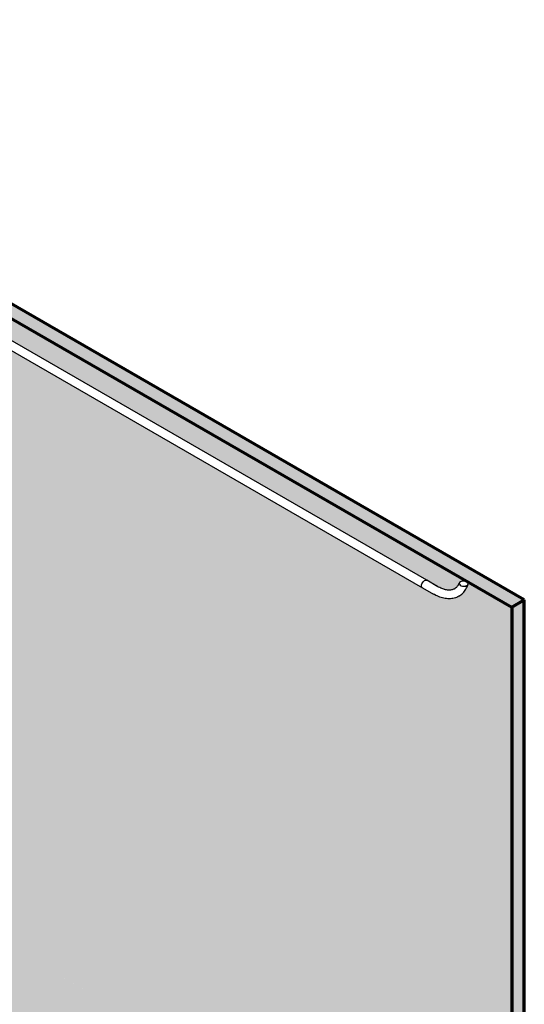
# Model space of a CAD drawing. Header units: inches. Extents: x 561 to 1838, y -489 to 53.
# Tile 4 of 5: x 1205 to 1333, y -355 to -106. Entities that reach past the tile are written whole.
import ezdxf

# ---------------------------------------------------------------- set-up
doc = ezdxf.new("R2010")
doc.units = ezdxf.units.IN
doc.header["$MEASUREMENT"] = 0
for name, color, linetype, lineweight in [('A-FLOR-PATT', 8, 'Continuous', 70), ('A-WALL', 113, 'Continuous', 18), ('A-WALL-PATT', 111, 'Continuous', 18), ('E-POWR-CNDT', 130, 'Continuous', 30)]:
    doc.layers.add(name, color=color, linetype=linetype, lineweight=lineweight)

# ---------------------------------------------------------------- blocks, each defined once
blk = doc.blocks.new('ST-VDC-01_ARCH_REF_v001_rvt_rvt-2-3D - Parking - P05')
at = {"layer": 'A-FLOR-PATT', "lineweight": 9}
h = blk.add_hatch(dxfattribs=at)
h.set_pattern_fill('FP_9', color=256, style=0, pattern_type=2)
h.set_pattern_definition([(0, (-578.942, -549.446), (10.24, 1.478), [0.4224, -7.258, 0.4224, -7.258, -40.96]), (0, (-578.942, -549.446), (10.24, 1.478), [-15.36, 0.4224, -14.938, 0.4224, -7.258, -17.92]), (0, (-578.942, -549.446), (10.24, 1.478), [-38.4, 0.4224, -4.698, 0.4224, -12.378]), (135, (-575.102, -548.707), (-5.859087, 2.90338), [0.29868, -5.132, 0.29868, -5.132, -28.963]), (135, (-575.102, -548.707), (-5.859087, 2.90338), [-10.861, 0.29868, -10.562, 0.29868, -5.132, -12.671]), (135, (-575.102, -548.707), (-5.859087, 2.90338), [-27.153, 0.29868, -3.322, 0.29868, -8.752]), (225, (-573.822, -545.751), (-4.381234, -7.33694), [0.29868, -5.132, 0.29868, -5.132, -28.963]), (225, (-573.822, -545.751), (-4.381234, -7.33694), [-10.861, 0.29868, -10.562, 0.29868, -5.132, -12.671]), (225, (-573.822, -545.751), (-4.381234, -7.33694), [-27.153, 0.29868, -3.322, 0.29868, -8.752])])
h.paths.add_polyline_path([(-509.4, -485.92), (-384.61, -413.88), (-579.71, -301.23), (-580.08, -301.69), (-580.08, -315.64), (-591.39, -322.17), (-592.1, -321.76), (-592.1, -319.31), (-602.71, -313.19), (-604.83, -314.42), (-605.53, -314.01), (-605.53, -291.96), (-600.65, -289.14), (-638.86, -267.08), (-747.22, -348.61), (-578.94, -445.77)])
at = {"layer": 'A-WALL-PATT', "lineweight": 9}
h = blk.add_hatch(dxfattribs=at)
h.set_pattern_fill('FP_4', color=256, style=0, pattern_type=2)
h.set_pattern_definition([(34.53, (-578.942, -390.073), (9.18113, -0.46343), [0.74904, -8.239]), (357.108, (-578.942, -390.073), (-1.77581, 5.558675), [0.76605, -8.427]), (107.719, (-578.177, -390.112), (7.40452, 5.09528), [0.4863, -5.349]), (31.036, (-578.942, -388.595), (13.66022, -1.22323), [1.164, -12.799]), (101.392, (-577.804, -388.697), (11.96377, 7.1989), [0.71594, -7.875]), (354.883, (-578.942, -388.595), (11.96373, 7.19865), [1.143, -12.572]), (12.496, (-577.662, -388.965), (7.64076, -2.97524), [0.91798, -10.098]), (338.723, (-577.662, -388.965), (3.11448, 5.35912), [0.68328, -7.516]), (59.836, (-577.025, -389.213), (10.75504, 2.3836), [0.51652, -5.682]), (23.894, (-578.942, -390.073), (0.155953, 2.459999), [0.36653, -6.875, 0.36653, -7.075, -7.358]), (23.894, (-578.942, -390.073), (0.155953, 2.459999), [-14.683, 0.36653, -6.992]), (4.347, (-578.942, -390.073), (3.367767, 2.91465), [0.41999, -4.442, 0.41999, -7.687, -3.214]), (4.347, (-578.942, -390.073), (3.367767, 2.91465), [-12.969, 0.41999, -2.794]), (339.806, (-581.796, -390.073), (6.832414, -0.166802), [0.37958, -2.496, 0.37958, -8.592, -11.905]), (339.806, (-581.796, -390.073), (6.832414, -0.166802), [-11.848, 0.37958, -11.525]), (332.119, (-583.076, -390.073), (7.464627, 0.740187), [0.35232, -3.118, 0.35232, -5.178, -7.847]), (332.119, (-583.076, -390.073), (7.464627, 0.740187), [-9, 0.35232, -7.495])])
h.paths.add_polyline_path([(-384.61, -254.5), (-381.41, -252.66), (-636.09, -105.62), (-638.86, -107.71), (-389.67, -251.58)])
h = blk.add_hatch(dxfattribs=at)
h.set_pattern_fill('FP_6', color=256, style=0, pattern_type=2)
h.set_pattern_definition([(330, (-364.37, -87.857), (7.240842, -2.090494), [0.34489, -5.926, 0.34489, -5.926, -33.444]), (330, (-364.37, -87.857), (7.240842, -2.090494), [-12.541, 0.34489, -12.196, 0.34489, -5.926, -14.632]), (330, (-364.37, -87.857), (7.240842, -2.090494), [-31.353, 0.34489, -3.836, 0.34489, -10.106]), (111.206, (-361.654, -88.38), (-5.1878047, 9.1908025), [0.41286, -7.094, 0.41286, -7.094, -40.035]), (111.206, (-361.654, -88.38), (-5.1878047, 9.1908025), [-15.013, 0.41286, -14.6, 0.41286, -7.094, -17.515]), (111.206, (-361.654, -88.38), (-5.1878047, 9.1908025), [-37.533, 0.41286, -4.592, 0.41286, -12.098]), (234.896, (-360.749, -84.722), (-2.05295, -7.101036), [0.2597, -4.462, 0.2597, -4.462, -25.183]), (234.896, (-360.749, -84.722), (-2.05295, -7.101036), [-9.443, 0.2597, -9.184, 0.2597, -4.462, -11.017]), (234.896, (-360.749, -84.722), (-2.05295, -7.101036), [-23.609, 0.2597, -2.888, 0.2597, -7.61])])
h.paths.add_polyline_path([(-384.61, -413.88), (-384.61, -254.5), (-638.86, -107.71), (-638.86, -267.08), (-600.65, -289.14), (-594.22, -285.43), (-580.15, -293.55), (-580.08, -293.38), (-579.59, -292.02), (-579.26, -290.79), (-579.1, -289.75), (-579.02, -288.56), (-579.02, -240.07), (-579.1, -238.92), (-579.26, -237.89), (-579.61, -236.59), (-580.1, -235.24), (-580.99, -233.42), (-582.1, -231.7), (-583.43, -230.12), (-584.86, -228.83), (-586.09, -228.02), (-597.63, -221.37), (-598.72, -220.86), (-599.5, -220.65), (-600.16, -220.57), (-600.84, -220.6), (-601.44, -220.82), (-601.91, -221.09), (-602.43, -221.54), (-602.6, -221.8), (-602.8, -222.13), (-603.03, -222.69), (-603.24, -223.47), (-603.35, -224.97), (-603.35, -228.8), (-598.46, -231.62), (-598.46, -247.95), (-601.4, -249.65), (-615.55, -241.48), (-615.55, -225.15), (-612.6, -223.46), (-610.84, -224.47), (-610.84, -140.03), (-610.79, -138.95), (-610.59, -137.78), (-610.27, -136.84), (-610.19, -136.63), (-609.78, -135.86), (-609.49, -135.48), (-609.12, -135.06), (-608.86, -134.78), (-608.1, -134.23), (-607.24, -133.85), (-606.54, -133.69), (-606.21, -133.63), (-605.77, -133.58), (-604.85, -133.64), (-604.37, -133.73), (-603.78, -133.85), (-602.59, -134.3), (-601.61, -134.8), (-403.11, -249.39), (-402.3, -249.79), (-401.26, -250.08), (-400.47, -250.19), (-399.59, -250.02), (-399, -249.77), (-398.56, -249.4), (-398.19, -248.97), (-397.8, -248.25), (-397.56, -248.05), (-397.26, -247.94), (-396.87, -247.89), (-396.48, -247.92), (-396.13, -248.02), (-395.85, -248.18), (-395.68, -248.38), (-395.63, -248.61), (-396.07, -249.7), (-396.67, -250.59), (-396.91, -250.84), (-397.32, -251.26), (-397.61, -251.47), (-398.36, -251.93), (-398.78, -252.1), (-399.25, -252.23), (-399.62, -252.31), (-400.2, -252.37), (-400.46, -252.37), (-400.64, -252.35), (-401.23, -252.33), (-402.18, -252.14), (-403.14, -251.82), (-404.5, -251.14), (-602.92, -136.6), (-604.02, -136.08), (-604.79, -135.88), (-605.45, -135.8), (-606.14, -135.83), (-606.74, -136.04), (-607.21, -136.32), (-607.72, -136.77), (-607.89, -137.03), (-608.1, -137.36), (-608.32, -137.92), (-608.53, -138.69), (-608.65, -140.19), (-608.65, -225.74), (-605.55, -227.52), (-605.55, -224.8), (-605.49, -223.72), (-605.29, -222.56), (-604.97, -221.61), (-604.86, -221.34), (-604.48, -220.64), (-604.2, -220.26), (-603.83, -219.84), (-603.56, -219.56), (-602.81, -219), (-601.94, -218.63), (-601.33, -218.48), (-600.91, -218.4), (-600.47, -218.36), (-599.55, -218.41), (-599.07, -218.5), (-598.48, -218.63), (-597.35, -219.05), (-596.31, -219.58), (-584.78, -226.24), (-583.57, -227.06), (-583.46, -227.14), (-582.3, -228.15), (-581.33, -229.16), (-580.12, -230.7), (-579.04, -232.42), (-578.45, -233.56), (-578.1, -234.35), (-577.59, -235.71), (-577.19, -237.11), (-576.93, -238.52), (-576.74, -238.19), (-576.46, -237.81), (-576.09, -237.39), (-575.82, -237.11), (-575.07, -236.55), (-574.2, -236.18), (-573.59, -236.03), (-573.17, -235.95), (-572.73, -235.91), (-571.81, -235.96), (-571.33, -236.05), (-570.74, -236.18), (-569.6, -236.6), (-568.57, -237.13), (-557.55, -243.51), (-556.43, -244.27), (-556.32, -244.34), (-555.16, -245.36), (-554.19, -246.37), (-552.98, -247.91), (-551.9, -249.62), (-551.31, -250.76), (-550.96, -251.55), (-550.47, -252.85), (-550.05, -254.31), (-549.8, -255.65), (-549.72, -256.72), (-549.68, -257.49), (-549.68, -259.78), (-549.41, -259.94), (-549.41, -258.77), (-549.35, -257.69), (-549.12, -256.44), (-548.83, -255.58), (-548.75, -255.37), (-548.33, -254.59), (-548.06, -254.23), (-547.68, -253.81), (-547.39, -253.51), (-546.66, -252.97), (-545.8, -252.59), (-545.19, -252.45), (-544.77, -252.37), (-544.33, -252.33), (-543.41, -252.38), (-542.93, -252.47), (-542.34, -252.59), (-541.2, -253.02), (-540.17, -253.55), (-526.89, -261.22), (-525.67, -262.04), (-525.57, -262.12), (-524.41, -263.13), (-523.43, -264.14), (-522.22, -265.68), (-521.14, -267.4), (-520.56, -268.54), (-520.19, -269.37), (-519.71, -270.63), (-519.3, -272.09), (-519.05, -273.42), (-518.96, -274.5), (-518.93, -275.27), (-518.93, -277.54), (-511.84, -281.63), (-511.84, -302.86), (-515.91, -305.21), (-530.05, -297.04), (-530.05, -275.81), (-525.98, -273.47), (-521.12, -276.27), (-521.14, -274.91), (-521.21, -273.9), (-521.37, -272.87), (-521.76, -271.42), (-522.2, -270.22), (-523.09, -268.4), (-524.21, -266.68), (-525.53, -265.1), (-526.97, -263.81), (-528.19, -263), (-541.49, -255.34), (-542.58, -254.82), (-543.45, -254.61), (-544.01, -254.54), (-544.7, -254.57), (-545.3, -254.79), (-545.77, -255.06), (-546.29, -255.51), (-546.45, -255.77), (-546.66, -256.1), (-546.89, -256.66), (-547.1, -257.43), (-547.21, -258.94), (-547.21, -261.21), (-544.02, -263.06), (-544.02, -277.35), (-548.53, -279.95), (-554.89, -276.28), (-554.88, -261.98), (-551.88, -260.25), (-551.88, -257.27), (-551.96, -256.13), (-552.12, -255.09), (-552.47, -253.79), (-552.96, -252.44), (-553.85, -250.62), (-554.96, -248.9), (-556.29, -247.32), (-557.72, -246.03), (-558.95, -245.22), (-569.89, -238.92), (-571.05, -238.39), (-571.76, -238.2), (-572.42, -238.12), (-573.1, -238.15), (-573.7, -238.37), (-574.17, -238.64), (-574.69, -239.1), (-574.86, -239.35), (-575.06, -239.68), (-575.29, -240.24), (-575.5, -241.02), (-575.61, -242.52), (-575.6, -257.14), (-575.57, -290.89), (-575.65, -292), (-575.69, -292.45), (-575.96, -293.85), (-576.37, -295.27), (-576.97, -296.8), (-577.39, -297.69), (-577.89, -298.63), (-578.94, -300.25), (-579.71, -301.23), (-387.81, -412.03)])
h.paths.add_polyline_path([(-580.08, -297.97), (-579.69, -297.36), (-579.55, -297.09), (-580.08, -297.92)])
h = blk.add_hatch(dxfattribs=at)
h.set_pattern_fill('FP_5', color=256, style=0, pattern_type=2)
h.set_pattern_definition([(62.892, (-599.184, -200.054), (6.49228, 3.09237), [0.95757, -10.533]), (25.47, (-599.184, -200.054), (-1.25602, 7.13645), [0.59923, -6.592]), (99.981, (-598.643, -199.796), (5.23645, 10.2284), [0.60382, -6.642]), (60.684, (-599.184, -197.964), (9.6597, 3.84704), [1.44, -15.838]), (96.106, (-598.379, -197.643), (8.45952, 15.0653), [0.94014, -10.342]), (21.716, (-599.184, -197.964), (8.45916, 15.06513), [0.86646, -9.531]), (45.584, (-598.279, -197.964), (5.40236, -1.08909), [0.90551, -9.961]), (348.607, (-598.279, -197.964), (2.2023, 8.85035), [0.45926, -5.052]), (76.026, (-597.829, -198.055), (7.60525, 7.76116), [0.76, -8.36]), (55.653, (-599.184, -200.054), (0.109963, 3.542674), [0.41999, -7.878, 0.41999, -8.107, -8.432]), (55.653, (-599.184, -200.054), (0.109963, 3.542674), [-16.825, 0.41999, -8.012]), (36.106, (-599.184, -200.054), (2.381098, 5.496943), [0.36653, -3.876, 0.36653, -6.709, -2.804]), (36.106, (-599.184, -200.054), (2.381098, 5.496943), [-11.318, 0.36653, -2.438]), (351.006, (-601.202, -201.219), (4.831686, 2.55406), [0.25504, -1.677, 0.25504, -5.773, -7.999]), (351.006, (-601.202, -201.219), (4.831686, 2.55406), [-7.96, 0.25504, -7.744]), (334.325, (-602.107, -201.742), (5.27858, 4.0931), [0.24434, -2.162, 0.24434, -3.591, -5.442]), (334.325, (-602.107, -201.742), (5.27858, 4.0931), [-6.242, 0.24434, -5.198])])
h.paths.add_polyline_path([(-384.61, -416.65), (-381.41, -414.8), (-381.41, -252.66), (-384.61, -254.5), (-384.61, -284.15)])
at = {"layer": 'A-WALL', "color": 7, "lineweight": 70}
for p, q in [((-381.41, -252.66), (-636.09, -105.62)), ((-638.86, -107.71), (-384.61, -254.5)), ((-384.61, -254.5), (-381.41, -252.66)), ((-384.61, -254.5), (-384.61, -416.65)), ((-381.41, -414.8), (-381.41, -252.66))]:
    blk.add_line(p, q, dxfattribs=at)
blk = doc.blocks.new('Conduit Elbow - without Fittings - EMT - Standard-894148-3D - Parking - P05')
at = {"layer": 'E-POWR-CNDT'}
for p, q in [((-407.44, -249.08), (-407.41, -248.83)), ((-407.41, -249.29), (-407.44, -249.08)), ((-407.41, -248.83), (-407.33, -248.57)), ((-407.33, -249.46), (-407.41, -249.29)), ((-407.33, -248.57), (-407.21, -248.31)), ((-407.21, -249.58), (-407.33, -249.46)), ((-407.21, -248.31), (-407.05, -248.07)), ((-407.05, -248.07), (-406.86, -247.88)), ((-406.86, -247.88), (-406.66, -247.73)), ((-403.28, -249.31), (-406.11, -247.68)), ((-407.21, -249.58), (-404.38, -251.21))]:
    blk.add_line(p, q, dxfattribs=at)
for points in [[(-406.66, -247.73, 0), (-406.46, -247.64, 0), (-406.27, -247.63, 0), (-406.11, -247.68, 0)], [(-399.08, -249.83, 0), (-399.23, -249.91, 0), (-399.38, -249.98, 0), (-399.55, -250.04, 0), (-399.72, -250.09, 0), (-399.89, -250.13, 0), (-400.08, -250.16, 0), (-400.27, -250.18, 0), (-400.47, -250.18, 0), (-400.68, -250.18, 0), (-400.89, -250.16, 0), (-401.12, -250.13, 0), (-401.35, -250.09, 0), (-401.58, -250.03, 0), (-401.83, -249.96, 0), (-402.08, -249.88, 0), (-402.33, -249.78, 0), (-402.59, -249.67, 0), (-402.85, -249.54, 0), (-403.11, -249.4, 0), (-403.28, -249.31, 0)], [(-399.08, -249.83, 0), (-398.94, -249.74, 0), (-398.8, -249.64, 0), (-398.67, -249.53, 0), (-398.54, -249.41, 0), (-398.42, -249.28, 0), (-398.3, -249.13, 0), (-398.19, -248.98, 0), (-398.08, -248.81, 0), (-397.98, -248.62, 0), (-397.89, -248.43, 0), (-397.86, -248.35, 0)], [(-397.98, -251.74, 0), (-397.71, -251.57, 0), (-397.45, -251.38, 0), (-397.2, -251.17, 0), (-396.97, -250.95, 0), (-396.75, -250.71, 0), (-396.55, -250.46, 0), (-396.36, -250.19, 0), (-396.18, -249.91, 0), (-396.02, -249.62, 0), (-395.88, -249.31, 0), (-395.75, -249, 0), (-395.64, -248.69, 0)], [(-397.58, -248.06, 0), (-397.8, -248.25, 0), (-397.89, -248.47, 0), (-397.84, -248.7, 0), (-397.66, -248.9, 0), (-397.38, -249.06, 0), (-397.03, -249.16, 0), (-396.64, -249.19, 0), (-396.26, -249.14, 0), (-395.94, -249.01, 0)], [(-395.94, -249.01, 0), (-395.71, -248.83, 0), (-395.63, -248.61, 0), (-395.68, -248.38, 0), (-395.85, -248.18, 0), (-396.13, -248.02, 0), (-396.48, -247.92, 0), (-396.87, -247.89, 0), (-397.26, -247.94, 0), (-397.58, -248.06, 0)], [(-397.98, -251.74, 0), (-398.26, -251.89, 0), (-398.56, -252.02, 0), (-398.86, -252.13, 0), (-399.17, -252.22, 0), (-399.49, -252.29, 0), (-399.81, -252.34, 0), (-400.13, -252.37, 0), (-400.46, -252.38, 0), (-400.8, -252.37, 0), (-401.13, -252.34, 0), (-401.47, -252.3, 0), (-401.81, -252.24, 0), (-402.14, -252.15, 0), (-402.48, -252.06, 0), (-402.82, -251.94, 0), (-403.16, -251.81, 0), (-403.5, -251.67, 0), (-403.83, -251.51, 0), (-404.17, -251.33, 0), (-404.38, -251.21, 0)]]:
    blk.add_polyline3d(points, dxfattribs=at)

msp = doc.modelspace()

# ---------------------------------------------------------------- linework, layer by layer
at = {"layer": 'E-POWR-CNDT'}
for p, q in [((1307.827056, -247.675933), (1115.062513, -136.383401)), ((1113.964014, -138.286059), (1306.728557, -249.578592)), ((1310.655483, -249.308927), (1307.827056, -247.675933)), ((1306.728556, -249.578591), (1309.556983, -251.211584))]:
    msp.add_line(p, q, dxfattribs=at)
for points in [[(1314.8565, -249.833873, 0), (1314.707424, -249.913181, 0), (1314.552078, -249.982527, 0), (1314.390017, -250.041949, 0), (1314.220816, -250.091355, 0), (1314.04411, -250.130529, 0), (1313.859624, -250.159158, 0), (1313.667197, -250.176856, 0), (1313.46679, -250.183196, 0), (1313.258488, -250.177736, 0), (1313.042491, -250.160049, 0), (1312.819101, -250.129739, 0), (1312.588711, -250.086461, 0), (1312.351784, -250.029922, 0), (1312.108838, -249.959897, 0), (1311.860435, -249.876222, 0), (1311.607167, -249.778797, 0), (1311.349644, -249.667586, 0), (1311.08849, -249.542609, 0), (1310.824333, -249.40394, 0), (1310.655483, -249.308927, 0)], [(1314.8565, -249.833873, 0), (1314.999728, -249.744435, 0), (1315.137464, -249.644585, 0), (1315.269964, -249.533957, 0), (1315.39736, -249.412138, 0), (1315.51965, -249.278702, 0), (1315.636698, -249.133256, 0), (1315.74825, -248.975467, 0), (1315.853957, -248.805088, 0), (1315.953394, -248.62197, 0), (1316.04609, -248.426075, 0), (1316.079155, -248.348991, 0)], [(1315.954926, -251.736574, 0), (1316.227096, -251.566624, 0), (1316.487139, -251.378132, 0), (1316.734161, -251.171924, 0), (1316.967424, -250.948922, 0), (1317.186354, -250.710101, 0), (1317.39054, -250.456452, 0), (1317.579721, -250.188944, 0), (1317.753767, -249.908506, 0), (1317.912654, -249.616007, 0), (1318.05644, -249.312248, 0), (1318.18524, -248.997964, 0), (1318.292626, -248.694025, 0)], [(1316.354376, -248.063643, 0), (1316.134892, -248.251639, 0), (1316.049374, -248.473121, 0), (1316.100584, -248.697983, 0), (1316.275402, -248.901452, 0), (1316.552288, -249.062551, 0), (1316.903741, -249.164274, 0), (1317.293825, -249.193035, 0), (1317.676285, -249.141826, 0), (1318.000917, -249.014274, 0)], [(1318.000917, -249.014274, 0), (1318.221881, -248.826811, 0), (1318.310577, -248.605755, 0), (1318.260725, -248.380794, 0), (1318.084381, -248.17778, 0), (1317.805366, -248.017995, 0), (1317.453027, -247.917115, 0), (1317.063132, -247.887572, 0), (1316.679942, -247.936945, 0), (1316.354376, -248.063643, 0)], [(1315.954926, -251.736574, 0), (1315.671649, -251.887283, 0), (1315.378379, -252.018218, 0), (1315.076278, -252.129018, 0), (1314.766514, -252.219505, 0), (1314.450218, -252.289669, 0), (1314.128454, -252.339649, 0), (1313.802193, -252.369705, 0), (1313.472303, -252.380189, 0), (1313.139549, -252.371514, 0), (1312.804595, -252.344131, 0), (1312.46802, -252.298506, 0), (1312.130328, -252.23511, 0), (1311.791965, -252.154402, 0), (1311.453333, -252.056829, 0), (1311.1148, -251.942822, 0), (1310.776713, -251.812798, 0), (1310.439409, -251.667156, 0), (1310.103214, -251.506289, 0), (1309.768456, -251.330578, 0), (1309.556983, -251.211584, 0)]]:
    msp.add_polyline3d(points, dxfattribs=at)

# ---------------------------------------------------------------- block references
at = {"lineweight": 9}
msp.add_blockref('ST-VDC-01_ARCH_REF_v001_rvt_rvt-2-3D - Parking - P05', (1713.936608, 0), dxfattribs=at)
at = {"layer": 'E-POWR-CNDT'}
msp.add_blockref('Conduit Elbow - without Fittings - EMT - Standard-894148-3D - Parking - P05', (1713.936608, 0), dxfattribs=at)

doc.saveas('drawing.dxf')
